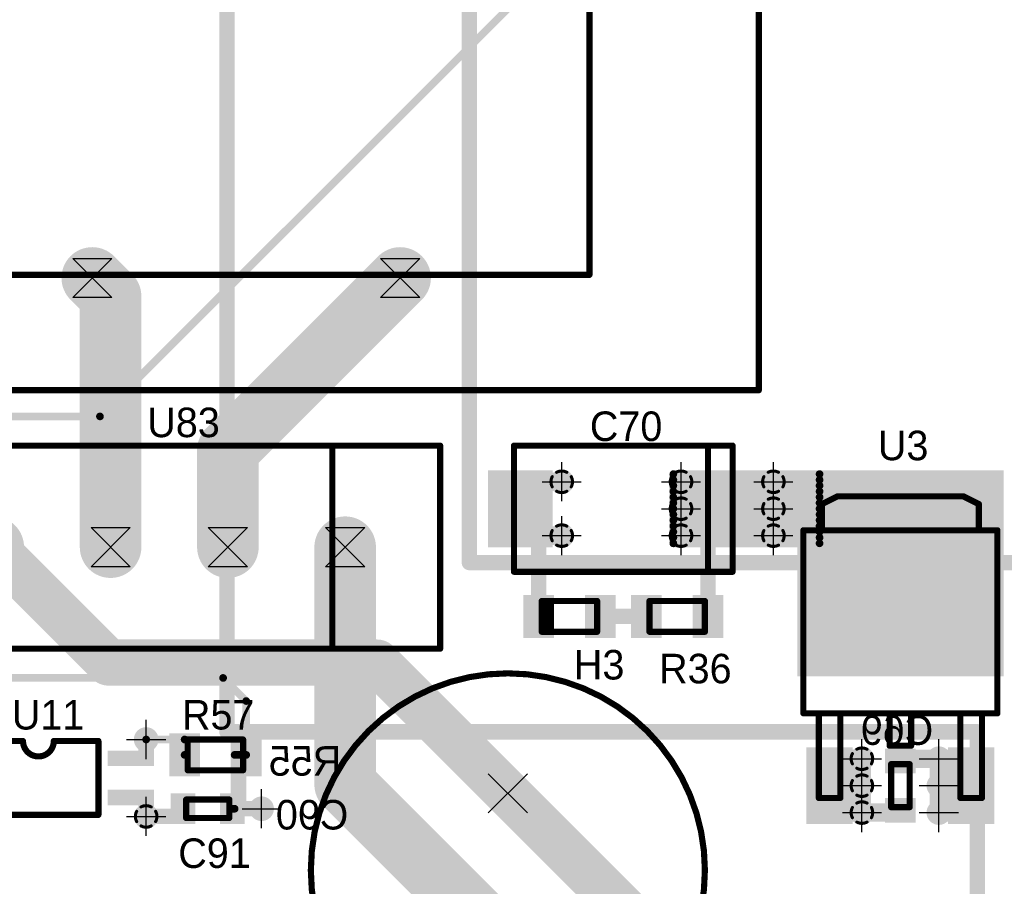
# Model space of a CAD drawing. Extents: x 74 to 326, y 70 to 232.
# Tile 31 of 138: x 120 to 152, y 145 to 173. Entities that reach past the tile are written whole.
import ezdxf

# ---------------------------------------------------------------- set-up
doc = ezdxf.new("R2010")
doc.units = 0
for name, color, linetype in [('Bot_Silk', 7, 'CONTINUOUS'), ('Bottom', 2, 'CONTINUOUS'), ('Drill_Layer', 255, 'CONTINUOUS'), ('Gnd', 12, 'CONTINUOUS'), ('Pwr', 13, 'CONTINUOUS'), ('Top', 1, 'CONTINUOUS'), ('Top_Silk', 6, 'CONTINUOUS')]:
    doc.layers.add(name, color=color, linetype=linetype)

# ---------------------------------------------------------------- blocks, each defined once
blk = doc.blocks.new('Cross')
at = {"layer": 'Drill_Layer', "linetype": 'CONTINUOUS'}
for p, q in [((0, -12.7), (0, 12.7)), ((-12.7, 0), (12.7, 0))]:
    blk.add_line(p, q, dxfattribs=at)
blk = doc.blocks.new('X')
at = {"layer": 'Drill_Layer', "linetype": 'CONTINUOUS'}
for p, q in [((-12.7, 12.7), (12.7, -12.7)), ((12.7, 12.7), (-12.7, -12.7))]:
    blk.add_line(p, q, dxfattribs=at)
blk = doc.blocks.new('Hour')
at = {"layer": 'Drill_Layer', "linetype": 'CONTINUOUS'}
for p, q in [((-12.7, 12.7), (12.7, 12.7)), ((-12.7, 12.7), (12.7, -12.7)), ((12.7, 12.7), (-12.7, -12.7)), ((12.7, -12.7), (-12.7, -12.7))]:
    blk.add_line(p, q, dxfattribs=at)
blk = doc.blocks.new('UNIT_DISC')
at = {"linetype": 'CONTINUOUS', "const_width": 0.5}
blk.add_lwpolyline([(0.25, 0, 1), (-0.25, 0, 1)], format="xyb", close=True, dxfattribs=at)
blk = doc.blocks.new('SHAPE_EL_236_236_0_0_0_0')
at = {"xscale": 0.6, "yscale": 0.6, "zscale": 0.6}
blk.add_blockref('UNIT_DISC', (0, 0), dxfattribs=at)
blk = doc.blocks.new('SHAPE_EL_314_314_0_0_0_0')
at = {"xscale": 0.8, "yscale": 0.8, "zscale": 0.8}
blk.add_blockref('UNIT_DISC', (0, 0), dxfattribs=at)
blk = doc.blocks.new('v0306438')
at = {"layer": 'Bottom'}
blk.add_blockref('SHAPE_EL_236_236_0_0_0_0', (0, 0), dxfattribs=at)
at = {"layer": 'Gnd'}
blk.add_blockref('SHAPE_EL_314_314_0_0_0_0', (0, 0), dxfattribs=at)
at = {"layer": 'Pwr'}
blk.add_blockref('SHAPE_EL_314_314_0_0_0_0', (0, 0), dxfattribs=at)
at = {"layer": 'Top'}
blk.add_blockref('SHAPE_EL_236_236_0_0_0_0', (0, 0), dxfattribs=at)
blk = doc.blocks.new('v0306196')
at = {"layer": 'Bottom'}
blk.add_blockref('SHAPE_EL_236_236_0_0_0_0', (0, 0), dxfattribs=at)
at = {"layer": 'Gnd'}
blk.add_blockref('SHAPE_EL_314_314_0_0_0_0', (0, 0), dxfattribs=at)
at = {"layer": 'Pwr'}
blk.add_blockref('SHAPE_EL_314_314_0_0_0_0', (0, 0), dxfattribs=at)
at = {"layer": 'Top'}
blk.add_blockref('SHAPE_EL_236_236_0_0_0_0', (0, 0), dxfattribs=at)
blk = doc.blocks.new('SHAPE_TH45_314_236_39_0_0_0')
at = {"linetype": 'CONTINUOUS', "const_width": 0.1}
for points in [[(0.16647, 0.30788, 0.2530389), (-0.16647, 0.30788, 0.2530389)], [(-0.30788, 0.16647, 0.2530389), (-0.30788, -0.16647, 0.2530389)], [(0.30788, -0.16647, 0.2530389), (0.30788, 0.16647, 0.2530389)], [(-0.16647, -0.30788, 0.2530389), (0.16647, -0.30788, 0.2530389)]]:
    blk.add_lwpolyline(points, format="xyb", dxfattribs=at)
at = {"xscale": 0.1, "yscale": 0.1, "zscale": 0.1}
for p in [(-0.16647, 0.30788), (0.16647, 0.30788), (-0.30788, 0.16647), (0.30788, 0.16647), (-0.30788, -0.16647), (-0.16647, -0.30788), (0.16647, -0.30788), (0.30788, -0.16647)]:
    blk.add_blockref('UNIT_DISC', p, dxfattribs=at)
blk = doc.blocks.new('v0306392')
at = {"layer": 'Bottom'}
blk.add_blockref('SHAPE_EL_236_236_0_0_0_0', (0, 0), dxfattribs=at)
at = {"layer": 'Gnd'}
blk.add_blockref('SHAPE_TH45_314_236_39_0_0_0', (0, 0), dxfattribs=at)
at = {"layer": 'Pwr'}
blk.add_blockref('SHAPE_EL_314_314_0_0_0_0', (0, 0), dxfattribs=at)
at = {"layer": 'Top'}
blk.add_blockref('SHAPE_EL_236_236_0_0_0_0', (0, 0), dxfattribs=at)
blk = doc.blocks.new('0805_10457')
at = {"layer": 'Top_Silk', "linetype": 'CONTINUOUS', "const_width": 0.2}
for points in [[(125.85, 150), (125.85, 149)], [(127.65, 150), (125.85, 150)], [(127.65, 150), (127.65, 149)], [(125.85, 149), (127.65, 149)]]:
    blk.add_lwpolyline(points, dxfattribs=at)
at = {"layer": 'Top_Silk', "xscale": 0.2, "yscale": 0.2, "zscale": 0.2}
for p in [(125.85, 150), (125.85, 150), (127.65, 150), (127.65, 150), (125.85, 149), (125.85, 149), (127.65, 149), (127.65, 149)]:
    blk.add_blockref('UNIT_DISC', p, dxfattribs=at)
blk = doc.blocks.new('SHAPE_SQ_393_551_0_0_0_0')
blk.add_solid([(-0.5, -0.7), (0.5, -0.7), (-0.5, 0.7), (0.5, 0.7)])
blk = doc.blocks.new('SHAPE_EL_196_196_0_0_0_0')
at = {"xscale": 0.5, "yscale": 0.5, "zscale": 0.5}
blk.add_blockref('UNIT_DISC', (0, 0), dxfattribs=at)
blk = doc.blocks.new('w1000h1400438')
at = {"layer": 'Gnd'}
blk.add_blockref('SHAPE_EL_196_196_0_0_0_0', (0, 0), dxfattribs=at)
at = {"layer": 'Pwr'}
blk.add_blockref('SHAPE_EL_196_196_0_0_0_0', (0, 0), dxfattribs=at)
at = {"layer": 'Top'}
blk.add_blockref('SHAPE_SQ_393_551_0_0_0_0', (0, 0), dxfattribs=at)
blk = doc.blocks.new('w1000h1400440')
at = {"layer": 'Gnd'}
blk.add_blockref('SHAPE_EL_196_196_0_0_0_0', (0, 0), dxfattribs=at)
at = {"layer": 'Pwr'}
blk.add_blockref('SHAPE_EL_196_196_0_0_0_0', (0, 0), dxfattribs=at)
at = {"layer": 'Top'}
blk.add_blockref('SHAPE_SQ_393_551_0_0_0_0', (0, 0), dxfattribs=at)
blk = doc.blocks.new('R57')
for name, p in [('w1000h1400438', (125.75, 149.5)), ('0805_10457', (0, 0)), ('w1000h1400440', (127.75, 149.5))]:
    blk.add_blockref(name, p)
at = {"layer": 'Top_Silk'}
blk.add_text('R57', height=0.96, dxfattribs=at).set_placement((125.6625, 150.325))
blk = doc.blocks.new('0603_10429')
at = {"layer": 'Top_Silk', "linetype": 'CONTINUOUS', "const_width": 0.2}
for points in [[(125.8, 147.45), (125.8, 148.05)], [(125.8, 148.05), (127.2, 148.05)], [(127.2, 148.05), (127.2, 147.45)], [(127.2, 147.45), (125.8, 147.45)]]:
    blk.add_lwpolyline(points, dxfattribs=at)
at = {"layer": 'Top_Silk', "xscale": 0.2, "yscale": 0.2, "zscale": 0.2}
for p in [(125.8, 148.05), (125.8, 148.05), (127.2, 148.05), (127.2, 148.05), (125.8, 147.45), (125.8, 147.45), (127.2, 147.45), (127.2, 147.45)]:
    blk.add_blockref('UNIT_DISC', p, dxfattribs=at)
blk = doc.blocks.new('SHAPE_SQ_314_393_0_0_0_0')
blk.add_solid([(-0.4, -0.5), (0.4, -0.5), (-0.4, 0.5), (0.4, 0.5)])
blk = doc.blocks.new('w800h1000392')
at = {"layer": 'Gnd'}
blk.add_blockref('SHAPE_EL_196_196_0_0_0_0', (0, 0), dxfattribs=at)
at = {"layer": 'Pwr'}
blk.add_blockref('SHAPE_EL_196_196_0_0_0_0', (0, 0), dxfattribs=at)
at = {"layer": 'Top'}
blk.add_blockref('SHAPE_SQ_314_393_0_0_0_0', (0, 0), dxfattribs=at)
blk = doc.blocks.new('w800h1000440')
at = {"layer": 'Gnd'}
blk.add_blockref('SHAPE_EL_196_196_0_0_0_0', (0, 0), dxfattribs=at)
at = {"layer": 'Pwr'}
blk.add_blockref('SHAPE_EL_196_196_0_0_0_0', (0, 0), dxfattribs=at)
at = {"layer": 'Top'}
blk.add_blockref('SHAPE_SQ_314_393_0_0_0_0', (0, 0), dxfattribs=at)
blk = doc.blocks.new('C91')
for name, p in [('w800h1000392', (125.7, 147.75)), ('0603_10429', (0, 0)), ('w800h1000440', (127.3, 147.75))]:
    blk.add_blockref(name, p)
at = {"layer": 'Top_Silk'}
blk.add_text('C91', height=0.96, dxfattribs=at).set_placement((125.54375, 145.825))
blk = doc.blocks.new('v0306395')
at = {"layer": 'Bottom'}
blk.add_blockref('SHAPE_EL_236_236_0_0_0_0', (0, 0), dxfattribs=at)
at = {"layer": 'Gnd'}
blk.add_blockref('SHAPE_EL_314_314_0_0_0_0', (0, 0), dxfattribs=at)
at = {"layer": 'Pwr'}
blk.add_blockref('SHAPE_TH45_314_236_39_0_0_0', (0, 0), dxfattribs=at)
at = {"layer": 'Top'}
blk.add_blockref('SHAPE_EL_236_236_0_0_0_0', (0, 0), dxfattribs=at)
blk = doc.blocks.new('0603_10923')
at = {"layer": 'Bot_Silk', "linetype": 'CONTINUOUS', "const_width": 0.2}
for points in [[(149.3, 149.2), (148.7, 149.2)], [(148.7, 149.2), (148.7, 147.8)], [(149.3, 147.8), (149.3, 149.2)], [(148.7, 147.8), (149.3, 147.8)]]:
    blk.add_lwpolyline(points, dxfattribs=at)
at = {"layer": 'Bot_Silk', "xscale": 0.2, "yscale": 0.2, "zscale": 0.2}
for p in [(148.7, 149.2), (148.7, 149.2), (149.3, 149.2), (149.3, 149.2), (148.7, 147.8), (148.7, 147.8), (149.3, 147.8), (149.3, 147.8)]:
    blk.add_blockref('UNIT_DISC', p, dxfattribs=at)
blk = doc.blocks.new('w800h1000196_F')
at = {"layer": 'Bottom'}
blk.add_blockref('SHAPE_SQ_314_393_0_0_0_0', (0, 0), dxfattribs=at)
at = {"layer": 'Gnd'}
blk.add_blockref('SHAPE_EL_196_196_0_0_0_0', (0, 0), dxfattribs=at)
at = {"layer": 'Pwr'}
blk.add_blockref('SHAPE_EL_196_196_0_0_0_0', (0, 0), dxfattribs=at)
blk = doc.blocks.new('w800h1000392_F')
at = {"layer": 'Bottom'}
blk.add_blockref('SHAPE_SQ_314_393_0_0_0_0', (0, 0), dxfattribs=at)
at = {"layer": 'Gnd'}
blk.add_blockref('SHAPE_EL_196_196_0_0_0_0', (0, 0), dxfattribs=at)
at = {"layer": 'Pwr'}
blk.add_blockref('SHAPE_EL_196_196_0_0_0_0', (0, 0), dxfattribs=at)
blk = doc.blocks.new('C69')
at = {"rotation": -270}
for name, p in [('w800h1000196_F', (149, 149.3)), ('w800h1000392_F', (149, 147.7))]:
    blk.add_blockref(name, p, dxfattribs=at)
blk.add_blockref('0603_10923', (0, 0))
at = {"layer": 'Bot_Silk', "text_generation_flag": 2}
blk.add_text('C69', height=0.96, dxfattribs=at).set_placement((150.06875, 149.825))
blk = doc.blocks.new('0805_10745')
at = {"layer": 'Top_Silk', "linetype": 'CONTINUOUS', "const_width": 0.2}
for points in [[(140.85, 153.5), (140.85, 154.5)], [(142.65, 154.5), (140.85, 154.5)], [(142.65, 153.5), (142.65, 154.5)], [(140.85, 153.5), (142.65, 153.5)]]:
    blk.add_lwpolyline(points, dxfattribs=at)
at = {"layer": 'Top_Silk', "xscale": 0.2, "yscale": 0.2, "zscale": 0.2}
for p in [(140.85, 154.5), (140.85, 154.5), (142.65, 154.5), (142.65, 154.5), (140.85, 153.5), (140.85, 153.5), (142.65, 153.5), (142.65, 153.5)]:
    blk.add_blockref('UNIT_DISC', p, dxfattribs=at)
blk = doc.blocks.new('w1000h1400395')
at = {"layer": 'Gnd'}
blk.add_blockref('SHAPE_EL_196_196_0_0_0_0', (0, 0), dxfattribs=at)
at = {"layer": 'Pwr'}
blk.add_blockref('SHAPE_EL_196_196_0_0_0_0', (0, 0), dxfattribs=at)
at = {"layer": 'Top'}
blk.add_blockref('SHAPE_SQ_393_551_0_0_0_0', (0, 0), dxfattribs=at)
blk = doc.blocks.new('w1000h140015')
at = {"layer": 'Gnd'}
blk.add_blockref('SHAPE_EL_196_196_0_0_0_0', (0, 0), dxfattribs=at)
at = {"layer": 'Pwr'}
blk.add_blockref('SHAPE_EL_196_196_0_0_0_0', (0, 0), dxfattribs=at)
at = {"layer": 'Top'}
blk.add_blockref('SHAPE_SQ_393_551_0_0_0_0', (0, 0), dxfattribs=at)
blk = doc.blocks.new('R36')
at = {"rotation": 180}
for name, p in [('w1000h140015', (140.75, 154)), ('w1000h1400395', (142.75, 154))]:
    blk.add_blockref(name, p, dxfattribs=at)
blk.add_blockref('0805_10745', (0, 0))
at = {"layer": 'Top_Silk'}
blk.add_text('R36', height=0.96, dxfattribs=at).set_placement((141.1625, 151.825))
blk = doc.blocks.new('SOIC4_44_18088')
at = {"layer": 'Top_Silk', "linetype": 'CONTINUOUS', "const_width": 0.2}
for points in [[(119.05, 149.95), (120.5, 149.95)], [(119.05, 147.55), (119.05, 149.95)], [(121.5, 149.95), (122.95, 149.95)], [(122.95, 147.55), (122.95, 149.95)], [(122.95, 147.55), (119.05, 147.55)]]:
    blk.add_lwpolyline(points, dxfattribs=at)
blk.add_lwpolyline([(120.5, 149.95, 1), (121.5, 149.95, 1)], format="xyb", dxfattribs=at)
at = {"layer": 'Top_Silk', "xscale": 0.2, "yscale": 0.2, "zscale": 0.2}
for p in [(119.05, 149.95), (119.05, 149.95), (120.5, 149.95), (120.5, 149.95), (121.5, 149.95), (121.5, 149.95), (122.95, 149.95), (122.95, 149.95), (119.05, 147.55), (119.05, 147.55), (122.95, 147.55), (122.95, 147.55)]:
    blk.add_blockref('UNIT_DISC', p, dxfattribs=at)
blk = doc.blocks.new('SHAPE_SQ_590_196_0_0_0_0')
blk.add_solid([(-0.75, -0.25), (0.75, -0.25), (-0.75, 0.25), (0.75, 0.25)])
blk = doc.blocks.new('w1500h500443')
at = {"layer": 'Gnd'}
blk.add_blockref('SHAPE_EL_196_196_0_0_0_0', (0, 0), dxfattribs=at)
at = {"layer": 'Pwr'}
blk.add_blockref('SHAPE_EL_196_196_0_0_0_0', (0, 0), dxfattribs=at)
at = {"layer": 'Top'}
blk.add_blockref('SHAPE_SQ_590_196_0_0_0_0', (0, 0), dxfattribs=at)
blk = doc.blocks.new('w1500h500428')
at = {"layer": 'Gnd'}
blk.add_blockref('SHAPE_EL_196_196_0_0_0_0', (0, 0), dxfattribs=at)
at = {"layer": 'Pwr'}
blk.add_blockref('SHAPE_EL_196_196_0_0_0_0', (0, 0), dxfattribs=at)
at = {"layer": 'Top'}
blk.add_blockref('SHAPE_SQ_590_196_0_0_0_0', (0, 0), dxfattribs=at)
blk = doc.blocks.new('w1500h500392')
at = {"layer": 'Gnd'}
blk.add_blockref('SHAPE_EL_196_196_0_0_0_0', (0, 0), dxfattribs=at)
at = {"layer": 'Pwr'}
blk.add_blockref('SHAPE_EL_196_196_0_0_0_0', (0, 0), dxfattribs=at)
at = {"layer": 'Top'}
blk.add_blockref('SHAPE_SQ_590_196_0_0_0_0', (0, 0), dxfattribs=at)
blk = doc.blocks.new('w1500h500438')
at = {"layer": 'Gnd'}
blk.add_blockref('SHAPE_EL_196_196_0_0_0_0', (0, 0), dxfattribs=at)
at = {"layer": 'Pwr'}
blk.add_blockref('SHAPE_EL_196_196_0_0_0_0', (0, 0), dxfattribs=at)
at = {"layer": 'Top'}
blk.add_blockref('SHAPE_SQ_590_196_0_0_0_0', (0, 0), dxfattribs=at)
blk = doc.blocks.new('U11')
for name, p in [('SOIC4_44_18088', (0, 0)), ('w1500h500428', (118, 149.385)), ('w1500h500438', (124, 149.385)), ('w1500h500443', (118, 148.115)), ('w1500h500392', (124, 148.115))]:
    blk.add_blockref(name, p)
at = {"layer": 'Top_Silk'}
blk.add_text('U11', height=0.96, dxfattribs=at).set_placement((120.1375, 150.325))
blk = doc.blocks.new('0805LED_18310')
at = {"layer": 'Top_Silk', "linetype": 'CONTINUOUS', "const_width": 0.2}
for points in [[(137.35, 153.5), (137.35, 154.5)], [(139.15, 154.5), (137.35, 154.5)], [(137.5, 153.5), (137.5, 154.5)], [(137.65, 153.5), (137.65, 154.5)], [(139.15, 153.5), (139.15, 154.5)], [(137.35, 153.5), (139.15, 153.5)]]:
    blk.add_lwpolyline(points, dxfattribs=at)
at = {"layer": 'Top_Silk', "xscale": 0.2, "yscale": 0.2, "zscale": 0.2}
for p in [(137.35, 154.5), (137.35, 154.5), (137.5, 154.5), (137.65, 154.5), (139.15, 154.5), (139.15, 154.5), (137.35, 153.5), (137.35, 153.5), (137.5, 153.5), (137.65, 153.5), (139.15, 153.5), (139.15, 153.5)]:
    blk.add_blockref('UNIT_DISC', p, dxfattribs=at)
blk = doc.blocks.new('w1000h1400392')
at = {"layer": 'Gnd'}
blk.add_blockref('SHAPE_EL_196_196_0_0_0_0', (0, 0), dxfattribs=at)
at = {"layer": 'Pwr'}
blk.add_blockref('SHAPE_EL_196_196_0_0_0_0', (0, 0), dxfattribs=at)
at = {"layer": 'Top'}
blk.add_blockref('SHAPE_SQ_393_551_0_0_0_0', (0, 0), dxfattribs=at)
blk = doc.blocks.new('H3')
at = {"rotation": 180}
for name, p in [('w1000h1400392', (137.25, 154)), ('w1000h140015', (139.25, 154))]:
    blk.add_blockref(name, p, dxfattribs=at)
blk.add_blockref('0805LED_18310', (0, 0))
at = {"layer": 'Top_Silk'}
blk.add_text('H3', height=0.96, dxfattribs=at).set_placement((138.39375, 151.95))
blk = doc.blocks.new('C13V_20879')
at = {"layer": 'Top_Silk', "linetype": 'CONTINUOUS', "const_width": 0.2}
blk.add_lwpolyline([(136.25, 139.35, 1), (136.25, 152.15, 1)], format="xyb", close=True, dxfattribs=at)
for points in [[(138.75, 143.75), (138.75, 142.75)], [(139.25, 143.25), (138.25, 143.25)]]:
    blk.add_lwpolyline(points, dxfattribs=at)
at = {"layer": 'Top_Silk', "xscale": 0.2, "yscale": 0.2, "zscale": 0.2}
for p in [(138.75, 143.75), (138.25, 143.25), (139.25, 143.25), (138.75, 142.75)]:
    blk.add_blockref('UNIT_DISC', p, dxfattribs=at)
blk = doc.blocks.new('SHAPE_EL_590_590_0_0_0_0')
at = {"xscale": 1.5, "yscale": 1.5, "zscale": 1.5}
blk.add_blockref('UNIT_DISC', (0, 0), dxfattribs=at)
blk = doc.blocks.new('SHAPE_EL_511_511_0_0_0_0')
at = {"xscale": 1.3, "yscale": 1.3, "zscale": 1.3}
blk.add_blockref('UNIT_DISC', (0, 0), dxfattribs=at)
blk = doc.blocks.new('c1500h800152')
at = {"layer": 'Bottom'}
blk.add_blockref('SHAPE_EL_590_590_0_0_0_0', (0, 0), dxfattribs=at)
at = {"layer": 'Gnd'}
blk.add_blockref('SHAPE_EL_511_511_0_0_0_0', (0, 0), dxfattribs=at)
at = {"layer": 'Pwr'}
blk.add_blockref('SHAPE_EL_511_511_0_0_0_0', (0, 0), dxfattribs=at)
at = {"layer": 'Top'}
blk.add_blockref('SHAPE_EL_590_590_0_0_0_0', (0, 0), dxfattribs=at)
blk = doc.blocks.new('c1500h80096')
at = {"layer": 'Bottom'}
blk.add_blockref('SHAPE_EL_590_590_0_0_0_0', (0, 0), dxfattribs=at)
at = {"layer": 'Gnd'}
blk.add_blockref('SHAPE_EL_511_511_0_0_0_0', (0, 0), dxfattribs=at)
at = {"layer": 'Pwr'}
blk.add_blockref('SHAPE_EL_511_511_0_0_0_0', (0, 0), dxfattribs=at)
at = {"layer": 'Top'}
blk.add_blockref('SHAPE_EL_590_590_0_0_0_0', (0, 0), dxfattribs=at)
blk = doc.blocks.new('C276')
blk.add_blockref('C13V_20879', (0, 0))
at = {"rotation": 90}
for name, p in [('c1500h80096', (136.25, 148.25)), ('c1500h800152', (136.25, 143.25))]:
    blk.add_blockref(name, p, dxfattribs=at)
at = {"layer": 'Top_Silk'}
blk.add_text('C276', height=0.96, dxfattribs=at).set_placement((140.43125, 139.325))
blk = doc.blocks.new('ECASE_18295')
at = {"layer": 'Top_Silk', "linetype": 'CONTINUOUS', "const_width": 0.2}
for points in [[(136.45, 159.55), (136.45, 155.45)], [(143.55, 159.55), (136.45, 159.55)], [(142.75, 155.45), (142.75, 159.55)], [(143.55, 155.45), (143.55, 159.55)], [(136.45, 155.45), (143.55, 155.45)]]:
    blk.add_lwpolyline(points, dxfattribs=at)
at = {"layer": 'Top_Silk', "xscale": 0.2, "yscale": 0.2, "zscale": 0.2}
for p in [(136.45, 159.55), (136.45, 159.55), (142.75, 159.55), (143.55, 159.55), (143.55, 159.55), (136.45, 155.45), (136.45, 155.45), (142.75, 155.45), (143.55, 155.45), (143.55, 155.45)]:
    blk.add_blockref('UNIT_DISC', p, dxfattribs=at)
blk = doc.blocks.new('SHAPE_SQ_826_984_0_0_0_0')
blk.add_solid([(-1.05, -1.25), (1.05, -1.25), (-1.05, 1.25), (1.05, 1.25)])
blk = doc.blocks.new('w2100h2500395')
at = {"layer": 'Gnd'}
blk.add_blockref('SHAPE_EL_196_196_0_0_0_0', (0, 0), dxfattribs=at)
at = {"layer": 'Pwr'}
blk.add_blockref('SHAPE_EL_196_196_0_0_0_0', (0, 0), dxfattribs=at)
at = {"layer": 'Top'}
blk.add_blockref('SHAPE_SQ_826_984_0_0_0_0', (0, 0), dxfattribs=at)
blk = doc.blocks.new('w2100h2500392')
at = {"layer": 'Gnd'}
blk.add_blockref('SHAPE_EL_196_196_0_0_0_0', (0, 0), dxfattribs=at)
at = {"layer": 'Pwr'}
blk.add_blockref('SHAPE_EL_196_196_0_0_0_0', (0, 0), dxfattribs=at)
at = {"layer": 'Top'}
blk.add_blockref('SHAPE_SQ_826_984_0_0_0_0', (0, 0), dxfattribs=at)
blk = doc.blocks.new('C70')
for name, p in [('ECASE_18295', (0, 0)), ('w2100h2500392', (136.65, 157.5)), ('w2100h2500395', (143.35, 157.5))]:
    blk.add_blockref(name, p)
at = {"layer": 'Top_Silk'}
blk.add_text('C70', height=0.96, dxfattribs=at).set_placement((138.9125, 159.7))
blk = doc.blocks.new('DPAK_LD1117_23039')
at = {"layer": 'Top_Silk', "linetype": 'CONTINUOUS', "const_width": 0.2}
for points in [[(146.45, 157.65), (146.95, 157.9)], [(146.95, 157.9), (151.05, 157.9)], [(151.55, 157.65), (151.05, 157.9)], [(146.45, 157.65), (146.45, 156.9)], [(151.55, 157.65), (151.55, 156.9)], [(145.85, 156.8), (145.85, 150.85)], [(145.85, 156.8), (152.15, 156.8)], [(152.15, 150.85), (152.15, 156.8)], [(145.85, 150.85), (152.15, 150.85)], [(146.35, 150.85), (146.35, 148.1)], [(147.05, 150.85), (147.05, 148.1)], [(148.65, 150.85), (148.65, 149.8)], [(149.35, 150.85), (149.35, 149.8)], [(150.95, 150.85), (150.95, 148.1)], [(151.65, 150.85), (151.65, 148.1)], [(148.65, 149.8), (149.35, 149.8)], [(146.35, 148.1), (147.05, 148.1)], [(150.95, 148.1), (151.65, 148.1)]]:
    blk.add_lwpolyline(points, dxfattribs=at)
at = {"layer": 'Top_Silk', "xscale": 0.2, "yscale": 0.2, "zscale": 0.2}
for p in [(146.95, 157.9), (146.95, 157.9), (151.05, 157.9), (151.05, 157.9), (146.45, 157.65), (146.45, 157.65), (151.55, 157.65), (151.55, 157.65), (145.85, 156.8), (145.85, 156.8), (146.45, 156.9), (151.55, 156.9), (152.15, 156.8), (152.15, 156.8), (145.85, 150.85), (145.85, 150.85), (146.35, 150.85), (147.05, 150.85), (148.65, 150.85), (149.35, 150.85), (150.95, 150.85), (151.65, 150.85), (152.15, 150.85), (152.15, 150.85), (148.65, 149.8), (148.65, 149.8), (149.35, 149.8), (149.35, 149.8), (146.35, 148.1), (146.35, 148.1), (147.05, 148.1), (147.05, 148.1), (150.95, 148.1), (150.95, 148.1), (151.65, 148.1), (151.65, 148.1)]:
    blk.add_blockref('UNIT_DISC', p, dxfattribs=at)
blk = doc.blocks.new('SHAPE_SQ_590_984_0_0_0_0')
blk.add_solid([(-0.75, -1.25), (0.75, -1.25), (-0.75, 1.25), (0.75, 1.25)])
blk = doc.blocks.new('w1500h2500392')
at = {"layer": 'Gnd'}
blk.add_blockref('SHAPE_EL_196_196_0_0_0_0', (0, 0), dxfattribs=at)
at = {"layer": 'Pwr'}
blk.add_blockref('SHAPE_EL_196_196_0_0_0_0', (0, 0), dxfattribs=at)
at = {"layer": 'Top'}
blk.add_blockref('SHAPE_SQ_590_984_0_0_0_0', (0, 0), dxfattribs=at)
blk = doc.blocks.new('w1500h2500196')
at = {"layer": 'Gnd'}
blk.add_blockref('SHAPE_EL_196_196_0_0_0_0', (0, 0), dxfattribs=at)
at = {"layer": 'Pwr'}
blk.add_blockref('SHAPE_EL_196_196_0_0_0_0', (0, 0), dxfattribs=at)
at = {"layer": 'Top'}
blk.add_blockref('SHAPE_SQ_590_984_0_0_0_0', (0, 0), dxfattribs=at)
blk = doc.blocks.new('SHAPE_SQ_196_196_0_0_0_0')
blk.add_solid([(-0.25, -0.25), (0.25, -0.25), (-0.25, 0.25), (0.25, 0.25)])
blk = doc.blocks.new('w500h500395')
at = {"layer": 'Gnd'}
blk.add_blockref('SHAPE_EL_196_196_0_0_0_0', (0, 0), dxfattribs=at)
at = {"layer": 'Pwr'}
blk.add_blockref('SHAPE_EL_196_196_0_0_0_0', (0, 0), dxfattribs=at)
at = {"layer": 'Top'}
blk.add_blockref('SHAPE_SQ_196_196_0_0_0_0', (0, 0), dxfattribs=at)
blk = doc.blocks.new('SHAPE_SQ_2637_2637_0_0_0_0')
blk.add_solid([(-3.35, -3.35), (3.35, -3.35), (-3.35, 3.35), (3.35, 3.35)])
blk = doc.blocks.new('w6700h6700395')
at = {"layer": 'Gnd'}
blk.add_blockref('SHAPE_EL_196_196_0_0_0_0', (0, 0), dxfattribs=at)
at = {"layer": 'Pwr'}
blk.add_blockref('SHAPE_EL_196_196_0_0_0_0', (0, 0), dxfattribs=at)
at = {"layer": 'Top'}
blk.add_blockref('SHAPE_SQ_2637_2637_0_0_0_0', (0, 0), dxfattribs=at)
blk = doc.blocks.new('U3')
for name, p in [('w6700h6700395', (149, 155.4)), ('DPAK_LD1117_23039', (0, 0)), ('w500h500395', (149, 154.25)), ('w1500h2500392', (146.7, 148.5)), ('w1500h2500196', (151.3, 148.5))]:
    blk.add_blockref(name, p)
at = {"layer": 'Top_Silk'}
blk.add_text('U3', height=0.96, dxfattribs=at).set_placement((148.26875, 159.075))
blk = doc.blocks.new('0805_10443')
at = {"layer": 'Bot_Silk', "linetype": 'CONTINUOUS', "const_width": 0.2}
for points in [[(125.85, 149), (125.85, 150)], [(125.85, 150), (127.65, 150)], [(127.65, 149), (127.65, 150)], [(127.65, 149), (125.85, 149)]]:
    blk.add_lwpolyline(points, dxfattribs=at)
at = {"layer": 'Bot_Silk', "xscale": 0.2, "yscale": 0.2, "zscale": 0.2}
for p in [(125.85, 150), (125.85, 150), (127.65, 150), (127.65, 150), (125.85, 149), (125.85, 149), (127.65, 149), (127.65, 149)]:
    blk.add_blockref('UNIT_DISC', p, dxfattribs=at)
blk = doc.blocks.new('w1000h1400438_F')
at = {"layer": 'Bottom'}
blk.add_blockref('SHAPE_SQ_393_551_0_0_0_0', (0, 0), dxfattribs=at)
at = {"layer": 'Gnd'}
blk.add_blockref('SHAPE_EL_196_196_0_0_0_0', (0, 0), dxfattribs=at)
at = {"layer": 'Pwr'}
blk.add_blockref('SHAPE_EL_196_196_0_0_0_0', (0, 0), dxfattribs=at)
blk = doc.blocks.new('w1000h1400196_F')
at = {"layer": 'Bottom'}
blk.add_blockref('SHAPE_SQ_393_551_0_0_0_0', (0, 0), dxfattribs=at)
at = {"layer": 'Gnd'}
blk.add_blockref('SHAPE_EL_196_196_0_0_0_0', (0, 0), dxfattribs=at)
at = {"layer": 'Pwr'}
blk.add_blockref('SHAPE_EL_196_196_0_0_0_0', (0, 0), dxfattribs=at)
blk = doc.blocks.new('R55')
at = {"rotation": -180}
for name, p in [('w1000h1400438_F', (125.75, 149.5)), ('w1000h1400196_F', (127.75, 149.5))]:
    blk.add_blockref(name, p, dxfattribs=at)
blk.add_blockref('0805_10443', (0, 0))
at = {"layer": 'Bot_Silk', "text_generation_flag": 2}
blk.add_text('R55', height=0.96, dxfattribs=at).set_placement((130.8375, 148.825))
blk = doc.blocks.new('0603_10415')
at = {"layer": 'Bot_Silk', "linetype": 'CONTINUOUS', "const_width": 0.2}
for points in [[(125.8, 148.05), (125.8, 147.45)], [(127.2, 148.05), (125.8, 148.05)], [(127.2, 147.45), (127.2, 148.05)], [(125.8, 147.45), (127.2, 147.45)]]:
    blk.add_lwpolyline(points, dxfattribs=at)
at = {"layer": 'Bot_Silk', "xscale": 0.2, "yscale": 0.2, "zscale": 0.2}
for p in [(125.8, 148.05), (125.8, 148.05), (127.2, 148.05), (127.2, 148.05), (125.8, 147.45), (125.8, 147.45), (127.2, 147.45), (127.2, 147.45)]:
    blk.add_blockref('UNIT_DISC', p, dxfattribs=at)
blk = doc.blocks.new('C90')
for name, p in [('w800h1000392_F', (125.7, 147.75)), ('0603_10415', (0, 0)), ('w800h1000196_F', (127.3, 147.75))]:
    blk.add_blockref(name, p)
at = {"layer": 'Bot_Silk', "text_generation_flag": 2}
blk.add_text('C90', height=0.96, dxfattribs=at).set_placement((131.06875, 147.075))
blk = doc.blocks.new('RS2_23317')
at = {"layer": 'Top_Silk', "linetype": 'CONTINUOUS', "const_width": 0.2}
for points in [[(116.45, 152.95), (116.45, 159.55)], [(116.45, 159.55), (134.05, 159.55)], [(130.55, 152.95), (130.55, 159.55)], [(134.05, 152.95), (134.05, 159.55)], [(134.05, 152.95), (116.45, 152.95)]]:
    blk.add_lwpolyline(points, dxfattribs=at)
at = {"layer": 'Top_Silk', "xscale": 0.2, "yscale": 0.2, "zscale": 0.2}
for p in [(116.45, 159.55), (116.45, 159.55), (130.55, 159.55), (134.05, 159.55), (134.05, 159.55), (116.45, 152.95), (116.45, 152.95), (130.55, 152.95), (134.05, 152.95), (134.05, 152.95)]:
    blk.add_blockref('UNIT_DISC', p, dxfattribs=at)
blk = doc.blocks.new('SHAPE_EL_787_787_0_0_0_0')
at = {"xscale": 2, "yscale": 2, "zscale": 2}
blk.add_blockref('UNIT_DISC', (0, 0), dxfattribs=at)
blk = doc.blocks.new('SHAPE_EL_669_669_0_0_0_0')
at = {"xscale": 1.7, "yscale": 1.7, "zscale": 1.7}
blk.add_blockref('UNIT_DISC', (0, 0), dxfattribs=at)
blk = doc.blocks.new('c2000h1200152')
at = {"layer": 'Bottom'}
blk.add_blockref('SHAPE_EL_787_787_0_0_0_0', (0, 0), dxfattribs=at)
at = {"layer": 'Gnd'}
blk.add_blockref('SHAPE_EL_669_669_0_0_0_0', (0, 0), dxfattribs=at)
at = {"layer": 'Pwr'}
blk.add_blockref('SHAPE_EL_669_669_0_0_0_0', (0, 0), dxfattribs=at)
at = {"layer": 'Top'}
blk.add_blockref('SHAPE_EL_787_787_0_0_0_0', (0, 0), dxfattribs=at)
blk = doc.blocks.new('c2000h120058')
at = {"layer": 'Bottom'}
blk.add_blockref('SHAPE_EL_787_787_0_0_0_0', (0, 0), dxfattribs=at)
at = {"layer": 'Gnd'}
blk.add_blockref('SHAPE_EL_669_669_0_0_0_0', (0, 0), dxfattribs=at)
at = {"layer": 'Pwr'}
blk.add_blockref('SHAPE_EL_669_669_0_0_0_0', (0, 0), dxfattribs=at)
at = {"layer": 'Top'}
blk.add_blockref('SHAPE_EL_787_787_0_0_0_0', (0, 0), dxfattribs=at)
blk = doc.blocks.new('c2000h120065')
at = {"layer": 'Bottom'}
blk.add_blockref('SHAPE_EL_787_787_0_0_0_0', (0, 0), dxfattribs=at)
at = {"layer": 'Gnd'}
blk.add_blockref('SHAPE_EL_669_669_0_0_0_0', (0, 0), dxfattribs=at)
at = {"layer": 'Pwr'}
blk.add_blockref('SHAPE_EL_669_669_0_0_0_0', (0, 0), dxfattribs=at)
at = {"layer": 'Top'}
blk.add_blockref('SHAPE_EL_787_787_0_0_0_0', (0, 0), dxfattribs=at)
blk = doc.blocks.new('c2000h120096')
at = {"layer": 'Bottom'}
blk.add_blockref('SHAPE_EL_787_787_0_0_0_0', (0, 0), dxfattribs=at)
at = {"layer": 'Gnd'}
blk.add_blockref('SHAPE_EL_669_669_0_0_0_0', (0, 0), dxfattribs=at)
at = {"layer": 'Pwr'}
blk.add_blockref('SHAPE_EL_669_669_0_0_0_0', (0, 0), dxfattribs=at)
at = {"layer": 'Top'}
blk.add_blockref('SHAPE_EL_787_787_0_0_0_0', (0, 0), dxfattribs=at)
blk = doc.blocks.new('U83')
blk.add_blockref('RS2_23317', (0, 0))
at = {"rotation": 270}
for name, p in [('c2000h120096', (119.535, 156.25)), ('c2000h120065', (123.345, 156.25)), ('c2000h120058', (127.155, 156.25)), ('c2000h1200152', (130.965, 156.25))]:
    blk.add_blockref(name, p, dxfattribs=at)
at = {"layer": 'Top_Silk'}
blk.add_text('U83', height=0.96, dxfattribs=at).set_placement((124.5375, 159.825))
blk = doc.blocks.new('TPK_2_25013')
at = {"layer": 'Top_Silk', "linetype": 'CONTINUOUS', "const_width": 0.2}
for points in [[(144.4, 188.65), (144.4, 161.35)], [(138.9, 165.1), (138.9, 184.9)], [(116.6, 165.1), (138.9, 165.1)], [(144.4, 161.35), (111.1, 161.35)]]:
    blk.add_lwpolyline(points, dxfattribs=at)
at = {"layer": 'Top_Silk', "xscale": 0.2, "yscale": 0.2, "zscale": 0.2}
for p in [(138.9, 165.1), (138.9, 165.1), (144.4, 161.35), (144.4, 161.35)]:
    blk.add_blockref('UNIT_DISC', p, dxfattribs=at)
blk = doc.blocks.new('T2')
blk.add_blockref('TPK_2_25013', (0, 0))
at = {"rotation": 90}
for name, p in [('c2000h120065', (122.75, 165)), ('c2000h120058', (132.75, 165))]:
    blk.add_blockref(name, p, dxfattribs=at)
blk = doc.blocks.new('CUPOUR_L1_F0_TT0_30122')
at = {"layer": 'Top', "linetype": 'CONTINUOUS', "const_width": 0.25}
for points in [[(146.375, 158.625), (141.625, 158.625)], [(141.625, 158.625), (141.625, 156.375)], [(146.375, 156.375), (146.375, 158.625)], [(141.625, 158.4375), (146.375, 158.4375)], [(141.625, 158.25), (146.375, 158.25)], [(141.625, 158.0625), (146.375, 158.0625)], [(141.625, 157.875), (146.375, 157.875)], [(141.625, 157.6875), (146.375, 157.6875)], [(141.625, 157.5), (146.375, 157.5)], [(141.625, 157.3125), (146.375, 157.3125)], [(141.625, 157.125), (146.375, 157.125)], [(141.625, 156.9375), (146.375, 156.9375)], [(141.625, 156.75), (146.375, 156.75)], [(141.625, 156.5625), (146.375, 156.5625)], [(141.625, 156.375), (146.375, 156.375)], [(141.625, 156.375), (146.375, 156.375)]]:
    blk.add_lwpolyline(points, dxfattribs=at)
at = {"layer": 'Top', "xscale": 0.25, "yscale": 0.25, "zscale": 0.25}
for p in [(141.625, 158.625), (141.625, 158.625), (146.375, 158.625), (146.375, 158.625), (141.625, 158.4375), (141.625, 158.25), (146.375, 158.4375), (146.375, 158.25), (141.625, 158.0625), (141.625, 157.875), (146.375, 158.0625), (146.375, 157.875), (141.625, 157.6875), (146.375, 157.6875), (141.625, 157.5), (141.625, 157.3125), (146.375, 157.5), (146.375, 157.3125), (141.625, 157.125), (141.625, 156.9375), (146.375, 157.125), (146.375, 156.9375), (141.625, 156.75), (146.375, 156.75), (141.625, 156.5625), (141.625, 156.375), (141.625, 156.375), (141.625, 156.375), (146.375, 156.5625), (146.375, 156.375), (146.375, 156.375), (146.375, 156.375)]:
    blk.add_blockref('UNIT_DISC', p, dxfattribs=at)

msp = doc.modelspace()

# ---------------------------------------------------------------- linework, layer by layer
at = {"layer": 'Bottom', "linetype": 'CONTINUOUS'}
for points, const_width in [([(123.345, 164.405), (122.75, 165)], 2), ([(132.75, 165), (127.155, 159.405)], 2), ([(123.345, 156.25), (123.345, 164.405)], 2), ([(127.155, 159.405), (127.155, 156.25)], 2), ([(119.535, 156.25), (123.285, 152.5)], 1.5), ([(123.285, 152.5), (132, 152.5)], 1.5), ([(132, 152.5), (136.25, 148.25)], 1.5), ([(124.5, 150), (125.75, 150)], 0.25), ([(125.75, 150), (125.75, 149.5)], 0.25), ([(127.5, 149.5), (127.5, 147.75)], 0.5), ([(127.75, 149.5), (127.5, 149.5)], 0.5), ([(147.75, 148.5), (147.75, 149.375)], 0.6), ([(150.25, 149.375), (149, 149.375)], 0.6), ([(149, 149.375), (149, 149.3)], 0.6), ([(150.25, 149.375), (150.25, 148.5)], 0.6), ([(142.25, 142.25), (136.25, 148.25)], 1.5), ([(147.75, 148.5), (147.75, 147.625)], 0.6), ([(150.25, 148.5), (150.25, 147.625)], 0.6), ([(125.7, 147.5), (125.7, 147.75)], 0.5), ([(127.5, 147.75), (127.3, 147.75)], 0.5), ([(128.25, 147.75), (127.5, 147.75)], 0.5), ([(147.75, 147.625), (149, 147.625)], 0.6), ([(149, 147.625), (149, 147.7)], 0.6), ([(124.5, 147.5), (125.7, 147.5)], 0.5)]:
    msp.add_lwpolyline(points, dxfattribs=dict(at, const_width=const_width))
at = {"layer": 'Pwr', "linetype": 'CONTINUOUS', "const_width": 0.5}
for points in [[(135, 155.75), (135, 189.75)], [(127.125, 186.875), (127.125, 150.25)], [(127.125, 150.25), (127.125, 186.875)], [(157, 155.75), (135, 155.75)], [(127.125, 150.25), (151.5, 150.25)], [(151.5, 150.25), (127.125, 150.25)], [(151.5, 150.25), (151.5, 143.25)], [(151.5, 143.25), (151.5, 150.25)]]:
    msp.add_lwpolyline(points, dxfattribs=at)
at = {"layer": 'Top', "linetype": 'CONTINUOUS'}
for points, const_width in [([(123, 160.5), (143, 180.5)], 0.25), ([(118.25, 160.5), (123, 160.5)], 0.25), ([(136.65, 158.375), (136.65, 157.5)], 0.6), ([(138, 158.375), (136.65, 158.375)], 0.6), ([(136.65, 156.625), (136.65, 157.5)], 0.6), ([(137.25, 157.5), (136.65, 157.5)], 0.5), ([(137.25, 156.625), (137.25, 157.5)], 0.5), ([(142.75, 154), (142.75, 157.5)], 0.5), ([(142.75, 157.5), (143.35, 157.5)], 0.5), ([(143.35, 157.5), (144.875, 157.5)], 0.5), ([(144.875, 157.5), (149, 157.5)], 0.5), ([(149, 157.5), (149, 155.4)], 0.5), ([(130.965, 156.25), (130.965, 148.535)], 2), ([(137.25, 156.625), (136.65, 156.625)], 0.6), ([(138, 156.625), (137.25, 156.625)], 0.6), ([(137.25, 154), (137.25, 156.625)], 0.5), ([(149, 155.4), (149, 154.25)], 0.5), ([(140.75, 154), (139.25, 154)], 0.5), ([(127, 152), (118.25, 152)], 0.25), ([(127.75, 151.25), (127, 152)], 0.25), ([(127.75, 149.5), (127.75, 151.25)], 0.25), ([(124.5, 149.385), (124.5, 150)], 0.5), ([(124.5, 150), (125.75, 150)], 0.25), ([(125.75, 150), (125.75, 149.5)], 0.25), ([(124, 149.385), (124.5, 149.385)], 0.5), ([(127.75, 149.5), (127.375, 149.5)], 0.25), ([(127.375, 149.5), (127.375, 147.75)], 0.25), ([(130.965, 148.535), (136.25, 143.25)], 2), ([(147.75, 149.375), (146.7, 149.375)], 0.6), ([(146.7, 149.375), (146.7, 148.5)], 0.6), ([(147.75, 148.5), (147.75, 149.375)], 0.6), ([(150.25, 148.5), (150.25, 149.375)], 0.6), ([(150.25, 149.375), (151.3, 149.375)], 0.6), ([(151.3, 149.375), (151.3, 148.5)], 0.6), ([(146.7, 147.625), (146.7, 148.5)], 0.6), ([(147.75, 147.625), (147.75, 148.5)], 0.6), ([(150.25, 148.5), (150.25, 147.625)], 0.6), ([(151.3, 147.625), (151.3, 148.5)], 0.6), ([(124, 148.115), (124.5, 148.115)], 0.5), ([(124.5, 148.115), (124.5, 147.5)], 0.5), ([(125.7, 147.5), (125.7, 147.75)], 0.5), ([(127.375, 147.75), (127.3, 147.75)], 0.25), ([(147.75, 147.625), (146.7, 147.625)], 0.6), ([(150.25, 147.625), (151.3, 147.625)], 0.6), ([(124.5, 147.5), (125.7, 147.5)], 0.5)]:
    msp.add_lwpolyline(points, dxfattribs=dict(at, const_width=const_width))

# ---------------------------------------------------------------- block references
for name, p in [('T2', (0, 0)), ('U83', (0, 0)), ('C70', (0, 0)), ('U3', (0, 0)), ('v0306392', (138, 158.375)), ('v0306395', (141.875, 158.375)), ('CUPOUR_L1_F0_TT0_30122', (0, 0)), ('v0306395', (144.875, 158.375)), ('v0306395', (141.875, 157.5)), ('v0306395', (144.875, 157.5)), ('v0306392', (138, 156.625)), ('v0306395', (141.875, 156.625)), ('v0306395', (144.875, 156.625)), ('H3', (0, 0)), ('R36', (0, 0)), ('C276', (0, 0)), ('U11', (0, 0)), ('R57', (0, 0)), ('C69', (0, 0)), ('v0306438', (124.5, 150)), ('R55', (0, 0)), ('C91', (0, 0)), ('C90', (0, 0)), ('v0306196', (128.25, 147.75)), ('v0306392', (124.5, 147.5))]:
    msp.add_blockref(name, p)
for name, p, rotation in [('v0306392', (147.75, 149.375), 90), ('v0306196', (150.25, 149.375), 90), ('v0306392', (147.75, 148.5), 90), ('v0306196', (150.25, 148.5), 270), ('v0306392', (147.75, 147.625), 90), ('v0306196', (150.25, 147.625), 270)]:
    msp.add_blockref(name, p, dxfattribs=dict(rotation=rotation))
at = {"layer": 'Bottom'}
for p, xscale, yscale, zscale in [((122.75, 165), 2, 2, 2), ((132.75, 165), 2, 2, 2), ((123.345, 164.405), 2, 2, 2), ((123.345, 164.405), 2, 2, 2), ((127.155, 159.405), 2, 2, 2), ((127.155, 159.405), 2, 2, 2), ((123.345, 156.25), 2, 2, 2), ((127.155, 156.25), 2, 2, 2), ((123.285, 152.5), 1.5, 1.5, 1.5), ((123.285, 152.5), 1.5, 1.5, 1.5), ((132, 152.5), 1.5, 1.5, 1.5), ((132, 152.5), 1.5, 1.5, 1.5), ((124.5, 150), 0.25, 0.25, 0.25), ((125.75, 150), 0.25, 0.25, 0.25), ((125.75, 150), 0.25, 0.25, 0.25), ((127.5, 149.5), 0.5, 0.5, 0.5), ((127.5, 149.5), 0.5, 0.5, 0.5), ((127.75, 149.5), 0.5, 0.5, 0.5), ((125.75, 149.5), 0.25, 0.25, 0.25), ((147.75, 149.375), 0.6, 0.6, 0.6), ((149, 149.375), 0.6, 0.6, 0.6), ((149, 149.375), 0.6, 0.6, 0.6), ((149, 149.3), 0.6, 0.6, 0.6), ((150.25, 149.375), 0.6, 0.6, 0.6), ((150.25, 149.375), 0.6, 0.6, 0.6), ((136.25, 148.25), 1.5, 1.5, 1.5), ((136.25, 148.25), 1.5, 1.5, 1.5), ((147.75, 148.5), 0.6, 0.6, 0.6), ((147.75, 148.5), 0.6, 0.6, 0.6), ((150.25, 148.5), 0.6, 0.6, 0.6), ((150.25, 148.5), 0.6, 0.6, 0.6), ((125.7, 147.75), 0.5, 0.5, 0.5), ((127.3, 147.75), 0.5, 0.5, 0.5), ((127.5, 147.75), 0.5, 0.5, 0.5), ((127.5, 147.75), 0.5, 0.5, 0.5), ((127.5, 147.75), 0.5, 0.5, 0.5), ((128.25, 147.75), 0.5, 0.5, 0.5), ((147.75, 147.625), 0.6, 0.6, 0.6), ((147.75, 147.625), 0.6, 0.6, 0.6), ((149, 147.7), 0.6, 0.6, 0.6), ((149, 147.625), 0.6, 0.6, 0.6), ((149, 147.625), 0.6, 0.6, 0.6), ((150.25, 147.625), 0.6, 0.6, 0.6), ((124.5, 147.5), 0.5, 0.5, 0.5), ((125.7, 147.5), 0.5, 0.5, 0.5), ((125.7, 147.5), 0.5, 0.5, 0.5)]:
    msp.add_blockref('UNIT_DISC', p, dxfattribs=dict(at, xscale=xscale, yscale=yscale, zscale=zscale))
at = {"layer": 'Drill_Layer', "xscale": 0.05, "yscale": 0.05, "zscale": 0.05}
for name, p in [('Hour', (122.75, 165)), ('Hour', (132.75, 165)), ('Cross', (138, 158.375)), ('Cross', (141.875, 158.375)), ('Cross', (144.875, 158.375)), ('Cross', (141.875, 157.5)), ('Cross', (144.875, 157.5)), ('Cross', (138, 156.625)), ('Cross', (141.875, 156.625)), ('Cross', (144.875, 156.625)), ('Hour', (123.345, 156.25)), ('Hour', (127.155, 156.25)), ('Hour', (130.965, 156.25)), ('Cross', (124.5, 150)), ('Cross', (147.75, 149.375)), ('Cross', (150.25, 149.375)), ('Cross', (147.75, 148.5)), ('Cross', (150.25, 148.5)), ('X', (136.25, 148.25)), ('Cross', (124.5, 147.5)), ('Cross', (128.25, 147.75)), ('Cross', (147.75, 147.625)), ('Cross', (150.25, 147.625))]:
    msp.add_blockref(name, p, dxfattribs=at)
at = {"layer": 'Pwr', "xscale": 0.5, "yscale": 0.5, "zscale": 0.5}
for p in [(135, 155.75), (135, 155.75), (127.125, 150.25), (127.125, 150.25), (127.125, 150.25), (127.125, 150.25), (151.5, 150.25), (151.5, 150.25), (151.5, 150.25), (151.5, 150.25)]:
    msp.add_blockref('UNIT_DISC', p, dxfattribs=at)
at = {"layer": 'Top'}
for p, xscale, yscale, zscale in [((123, 160.5), 0.25, 0.25, 0.25), ((123, 160.5), 0.25, 0.25, 0.25), ((136.65, 158.375), 0.6, 0.6, 0.6), ((136.65, 158.375), 0.6, 0.6, 0.6), ((138, 158.375), 0.6, 0.6, 0.6), ((136.65, 157.5), 0.6, 0.6, 0.6), ((136.65, 157.5), 0.6, 0.6, 0.6), ((136.65, 157.5), 0.5, 0.5, 0.5), ((137.25, 157.5), 0.5, 0.5, 0.5), ((137.25, 157.5), 0.5, 0.5, 0.5), ((142.75, 157.5), 0.5, 0.5, 0.5), ((142.75, 157.5), 0.5, 0.5, 0.5), ((143.35, 157.5), 0.5, 0.5, 0.5), ((143.35, 157.5), 0.5, 0.5, 0.5), ((144.875, 157.5), 0.5, 0.5, 0.5), ((144.875, 157.5), 0.5, 0.5, 0.5), ((149, 157.5), 0.5, 0.5, 0.5), ((149, 157.5), 0.5, 0.5, 0.5), ((130.965, 156.25), 2, 2, 2), ((136.65, 156.625), 0.6, 0.6, 0.6), ((136.65, 156.625), 0.6, 0.6, 0.6), ((137.25, 156.625), 0.6, 0.6, 0.6), ((137.25, 156.625), 0.6, 0.6, 0.6), ((137.25, 156.625), 0.5, 0.5, 0.5), ((137.25, 156.625), 0.5, 0.5, 0.5), ((138, 156.625), 0.6, 0.6, 0.6), ((149, 155.4), 0.5, 0.5, 0.5), ((149, 155.4), 0.5, 0.5, 0.5), ((149, 154.25), 0.5, 0.5, 0.5), ((137.25, 154), 0.5, 0.5, 0.5), ((139.25, 154), 0.5, 0.5, 0.5), ((140.75, 154), 0.5, 0.5, 0.5), ((142.75, 154), 0.5, 0.5, 0.5), ((127, 152), 0.25, 0.25, 0.25), ((127, 152), 0.25, 0.25, 0.25), ((127.75, 151.25), 0.25, 0.25, 0.25), ((127.75, 151.25), 0.25, 0.25, 0.25), ((124.5, 150), 0.5, 0.5, 0.5), ((124.5, 150), 0.25, 0.25, 0.25), ((125.75, 150), 0.25, 0.25, 0.25), ((125.75, 150), 0.25, 0.25, 0.25), ((124, 149.385), 0.5, 0.5, 0.5), ((124.5, 149.385), 0.5, 0.5, 0.5), ((124.5, 149.385), 0.5, 0.5, 0.5), ((125.75, 149.5), 0.25, 0.25, 0.25), ((127.375, 149.5), 0.25, 0.25, 0.25), ((127.375, 149.5), 0.25, 0.25, 0.25), ((127.75, 149.5), 0.25, 0.25, 0.25), ((127.75, 149.5), 0.25, 0.25, 0.25), ((130.965, 148.535), 2, 2, 2), ((130.965, 148.535), 2, 2, 2), ((146.7, 149.375), 0.6, 0.6, 0.6), ((146.7, 149.375), 0.6, 0.6, 0.6), ((147.75, 149.375), 0.6, 0.6, 0.6), ((147.75, 149.375), 0.6, 0.6, 0.6), ((150.25, 149.375), 0.6, 0.6, 0.6), ((150.25, 149.375), 0.6, 0.6, 0.6), ((151.3, 149.375), 0.6, 0.6, 0.6), ((151.3, 149.375), 0.6, 0.6, 0.6), ((146.7, 148.5), 0.6, 0.6, 0.6), ((146.7, 148.5), 0.6, 0.6, 0.6), ((147.75, 148.5), 0.6, 0.6, 0.6), ((147.75, 148.5), 0.6, 0.6, 0.6), ((150.25, 148.5), 0.6, 0.6, 0.6), ((150.25, 148.5), 0.6, 0.6, 0.6), ((151.3, 148.5), 0.6, 0.6, 0.6), ((151.3, 148.5), 0.6, 0.6, 0.6), ((124, 148.115), 0.5, 0.5, 0.5), ((124.5, 148.115), 0.5, 0.5, 0.5), ((124.5, 148.115), 0.5, 0.5, 0.5), ((125.7, 147.75), 0.5, 0.5, 0.5), ((127.3, 147.75), 0.25, 0.25, 0.25), ((127.375, 147.75), 0.25, 0.25, 0.25), ((127.375, 147.75), 0.25, 0.25, 0.25), ((146.7, 147.625), 0.6, 0.6, 0.6), ((146.7, 147.625), 0.6, 0.6, 0.6), ((147.75, 147.625), 0.6, 0.6, 0.6), ((147.75, 147.625), 0.6, 0.6, 0.6), ((150.25, 147.625), 0.6, 0.6, 0.6), ((150.25, 147.625), 0.6, 0.6, 0.6), ((151.3, 147.625), 0.6, 0.6, 0.6), ((151.3, 147.625), 0.6, 0.6, 0.6), ((124.5, 147.5), 0.5, 0.5, 0.5), ((124.5, 147.5), 0.5, 0.5, 0.5), ((125.7, 147.5), 0.5, 0.5, 0.5), ((125.7, 147.5), 0.5, 0.5, 0.5)]:
    msp.add_blockref('UNIT_DISC', p, dxfattribs=dict(at, xscale=xscale, yscale=yscale, zscale=zscale))

doc.saveas('drawing.dxf')
